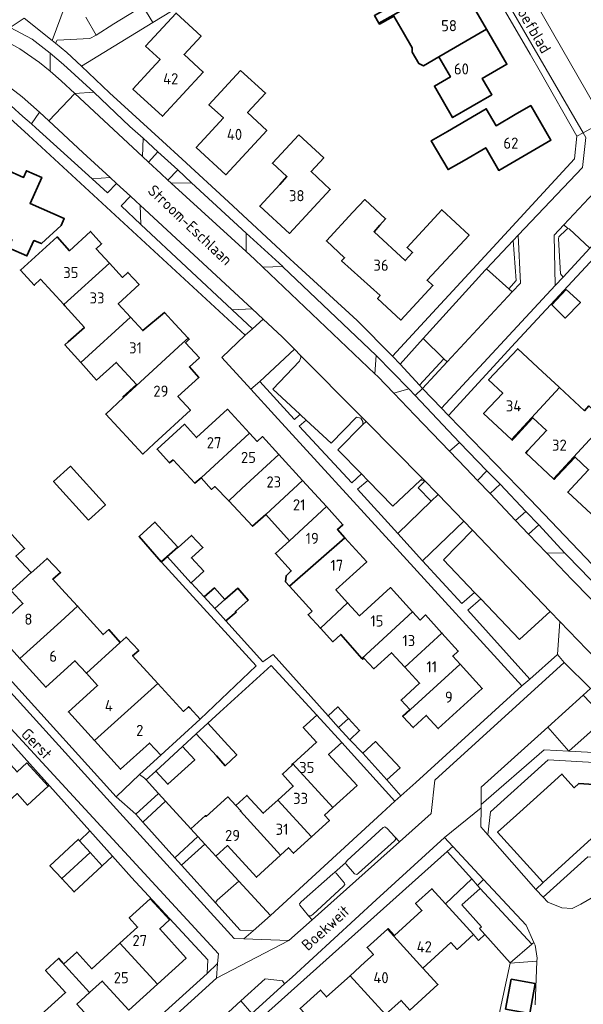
# Model space of a CAD drawing. Header units: metres. Extents: x 247072 to 248918, y 480001 to 481684.
# Tile 38 of 50: x 248297 to 248388, y 480905 to 481064. Entities that reach past the tile are written whole.
import ezdxf
from ezdxf.enums import TextEntityAlignment as Align

# ---------------------------------------------------------------- set-up
doc = ezdxf.new("R2010")
doc.units = ezdxf.units.M
for name, color, linetype, lineweight in [('B-XX-GR-GROENVOORZIENING-GV', 80, 'Continuous', 18), ('B-XX-IE-TERREINAFSCHEIDING_KUNSTMATIG_HEKWERK-G', 20, 'IE-TERREINAFSCHEIDING-KUNSTMATIG', 18), ('B-XX-OG-BEBOUWING-GV', 7, 'Continuous', 35), ('B-XX-OG-BEBOUWING-T18', 10, 'Continuous', 18), ('B-XX-OG-BEBOUWING_LOODS-GV', 7, 'Continuous', 35), ('B-XX-OG-TERREIN_ERF-GV', 7, 'Continuous', 18), ('B-XX-OG-TOPOGRAFIE-T18', 10, 'Continuous', 18), ('B-XX-VH-VERHARDING_GESLOTEN-GV', 252, 'Continuous', 18), ('B-XX-VH-VERHARDING_OPEN-GV', 252, 'Continuous', 18)]:
    doc.layers.add(name, color=color, linetype=linetype, lineweight=lineweight)
doc.styles.add('NLCS-ISO-M-T18', font='NLCS-ISO.ttf', dxfattribs={"height": 1.8})
doc.linetypes.add('IE-TERREINAFSCHEIDING-KUNSTMATIG', pattern='A,4,[82,NLCS.shx,S=0.75,R=90,X=0,Y=0],4,-2', length=10)

msp = doc.modelspace()

# ---------------------------------------------------------------- linework, layer by layer
at = {"layer": 'B-XX-GR-GROENVOORZIENING-GV'}
for points in [[(248318.131, 481063.529), (248326.901, 481068.908), (248325.353, 481071.464), (248316.512, 481066.136)], [(248316.512, 481066.136), (248311.79, 481063.29), (248308.938, 481061.471), (248307.91, 481060.937), (248302.623, 481060.644), (248302.377, 481060.179), (248304.21, 481058.667), (248306.59, 481056.45), (248318.131, 481063.529)], [(248301.49, 481055.615), (248303.28, 481054.067), (248305.509, 481052.044), (248308.578, 481052.222), (248303.681, 481056.741), (248301.494, 481058.57)], [(248296.989, 481051.511), (248294.389, 481053.489), (248293.333, 481051.078), (248295.189, 481050.056), (248297.1, 481048.333), (248298.474, 481047.113), (248299.778, 481049.005)], [(248385.23, 481030.18), (248384.96, 481029.96), (248383.76, 481028.84), (248383.69, 481028.5), (248384.01, 481022.83), (248384.43, 481022.33), (248388.743, 481026.997), (248385.44, 481030.13)], [(248375.645, 481020.455), (248376.83, 481021.76), (248376.39, 481028.255), (248372.04, 481023.66)], [(248361.83, 481012.38), (248358.079, 481008.227), (248361.2, 481004.84), (248365.138, 481009.112)], [(248335.393, 481005.463), (248340.371, 481000), (248341, 480999.31), (248341.757, 481000), (248341.9, 481000.13), (248337.5, 481004.2), (248341.84, 481008.73), (248342.03, 481009.3), (248342.01, 481009.65), (248340.997, 481010.677)], [(248342.9, 480999.2), (248341.76, 480998.24), (248350.26, 480989.03), (248351.85, 480990.49), (248348, 480994.41), (248352.08, 480998.49), (248352.08, 480998.99), (248351.73, 480999.51), (248351.04, 480999.68), (248346.93, 480995.46)], [(248366.094, 480994.175), (248368.74, 480991.43), (248370.6, 480989.45), (248372.098, 480990.962), (248367.7, 480995.59)], [(248352.88, 480989.44), (248351.2, 480988.01), (248357.743, 480980.857), (248363.129, 480986.068), (248360.999, 480988.248), (248362, 480989.2), (248361.86, 480989.46), (248361.34, 480989.44), (248356.93, 480985.29)], [(248372.63, 480987.31), (248376.76, 480982.95), (248378.4, 480984.4), (248374.24, 480988.81)], [(248369.806, 480981.366), (248368.39, 480982.85), (248361.692, 480976.408), (248368.09, 480969.53), (248370.14, 480971.3), (248365.1, 480976.6)], [(248378.85, 480980.75), (248381.74, 480977.7), (248384.742, 480977.68), (248380.53, 480982.24)], [(248383.9, 480966.6), (248382.36, 480968.21), (248377.38, 480963.68), (248371.13, 480970.26), (248369.03, 480968.43), (248379.04, 480957.3), (248383.53, 480961.26)], [(248391.633, 480955.917), (248388.88, 480955.79), (248387.688, 480954.712), (248391.29, 480950.9), (248385.385, 480945.626), (248404.56, 480944.6)], [(248315.34, 480935.43), (248316.481, 480934.161), (248320.16, 480937.56), (248319.05, 480938.79)], [(248349.26, 480927.58), (248349.36, 480927.34), (248350.69, 480925.79), (248351.11, 480925.7), (248351.34, 480925.91), (248357.16, 480931.13), (248357.38, 480931.43), (248357.24, 480931.78), (248356, 480933.14), (248355.64, 480933.39), (248355.35, 480933.28), (248349.53, 480927.96)], [(248325.38, 480931.832), (248321.685, 480928.375), (248322.76, 480927.18), (248326.53, 480930.573)], [(248343.305, 480919.016), (248343.66, 480918.98), (248343.99, 480919.23), (248348.96, 480923.79), (248349.18, 480924.09), (248349.11, 480924.31), (248347.74, 480925.9), (248347.49, 480925.99), (248347.21, 480925.81), (248342.08, 480921.28), (248341.83, 480920.93), (248341.86, 480920.73)], [(248337.15, 480919.06), (248332.008, 480924.621), (248328.5, 480921.54), (248328.31, 480921.2), (248328.31, 480921.03), (248332.23, 480916.68), (248334.33, 480916.58)], [(248370.949, 480916.944), (248371.259, 480917.221), (248368.059, 480920.78), (248371.047, 480923.44), (248370.625, 480923.895), (248369.667, 480924.974), (248365.443, 480920.941), (248369.946, 480915.965), (248370.767, 480914.992), (248371.81, 480915.982)], [(248379.703, 480914.693), (248379.395, 480914.429), (248375.89, 480911.42), (248375.874, 480911.345), (248380.22, 480911.672), (248380.24, 480912.13), (248379.9, 480914.24)], [(248334.144, 480903.217), (248339.425, 480908.013), (248339.053, 480908.48), (248336.282, 480908.806), (248332.314, 480905.269)]]:
    msp.add_lwpolyline(points, close=True, dxfattribs=at)
at = {"layer": 'B-XX-IE-TERREINAFSCHEIDING_KUNSTMATIG_HEKWERK-G'}
for points in [[(248318.131, 481063.529), (248326.901, 481068.908)], [(248306.59, 481056.45), (248318.131, 481063.529)]]:
    msp.add_lwpolyline(points, dxfattribs=at)
at = {"layer": 'B-XX-OG-BEBOUWING-GV'}
for points in [[(248354.674, 481063.383), (248356.987, 481064.687), (248363.333, 481068.358), (248361.814, 481070.983), (248365.778, 481073.299), (248362.53, 481078.91), (248354.815, 481074.447), (248352.795, 481073.232), (248354.679, 481070.066), (248354.079, 481069.719), (248355.772, 481066.79), (248354.893, 481066.294), (248355.387, 481065.45), (248353.928, 481064.627)], [(248364.348, 481057.952), (248372.075, 481062.421), (248368.828, 481068.03), (248364.855, 481065.729), (248363.333, 481068.358), (248356.987, 481064.687), (248354.674, 481063.383), (248354.749, 481063.257), (248357.062, 481064.557), (248358.569, 481061.951), (248360.026, 481059.424), (248360.04, 481058.72), (248361.099, 481056.885), (248361.897, 481056.512)], [(248317.949, 481056.064), (248314.891, 481052.752), (248319.662, 481048.345), (248326.254, 481055.502), (248323.175, 481058.357), (248325.914, 481061.311), (248321.885, 481065.031), (248316.946, 481059.681), (248319.297, 481057.523)], [(248364.348, 481057.952), (248366.223, 481054.719), (248363.628, 481053.222), (248366.571, 481048.129), (248372.94, 481051.813), (248371.369, 481054.477), (248375.346, 481056.771), (248372.075, 481062.421)], [(248332.293, 481055.762), (248327.192, 481050.215), (248329.529, 481048.066), (248327.042, 481045.377), (248325.134, 481043.314), (248329.904, 481038.885), (248336.535, 481046.056), (248333.421, 481048.943), (248336.343, 481052.093)], [(248368.427, 481041.214), (248371.924, 481043.247), (248374.046, 481039.594), (248382.475, 481044.483), (248379.216, 481050.082), (248376.691, 481048.607), (248373.625, 481046.816), (248372.017, 481049.568), (248365.728, 481045.893), (248363.135, 481044.397), (248365.834, 481039.718)], [(248341.742, 481045.344), (248337.456, 481040.749), (248339.798, 481038.584), (248338.631, 481037.321), (248335.393, 481033.82), (248340.182, 481029.396), (248346.801, 481036.525), (248343.693, 481039.404), (248345.751, 481041.624)], [(248294.33, 481039.742), (248290.234, 481030.623), (248295.324, 481028.362), (248294.755, 481027.08), (248297.759, 481025.747), (248298.882, 481028.247), (248300.096, 481027.752), (248303.271, 481030.651), (248303.782, 481031.803), (248298.28, 481034.246), (248300.148, 481038.455), (248297.689, 481039.545), (248297.219, 481038.465)], [(248354.826, 481030.737), (248355.744, 481031.763), (248352.371, 481034.878), (248350.467, 481032.818), (248346.184, 481028.183), (248349.122, 481025.468), (248348.64, 481024.947), (248354.853, 481019.336), (248354.449, 481018.888), (248358.229, 481015.378), (248363.388, 481020.947), (248362.458, 481021.807), (248369.227, 481029.126), (248364.828, 481033.215), (248359.21, 481027.136), (248360.115, 481026.299), (248358.921, 481025.006), (248353.873, 481029.671)], [(248303.705, 481017.872), (248311.085, 481024.597), (248308.953, 481026.927), (248309.835, 481027.735), (248308.031, 481029.707), (248304.668, 481026.597), (248302.628, 481028.817), (248296.719, 481023.458), (248298.939, 481021.008), (248298.923, 481021.039), (248299.958, 481021.983)], [(248307.051, 481014.201), (248304.43, 481011.857), (248303.899, 481011.382), (248306.481, 481008.496), (248314.504, 481015.84), (248312.517, 481018.01), (248315.901, 481021.107), (248314.097, 481023.079), (248313.214, 481022.271), (248311.085, 481024.597), (248303.705, 481017.872), (248303.864, 481017.698)], [(248384.93, 481020.34), (248382.63, 481017.83), (248384.8, 481015.7), (248387.24, 481018.21)], [(248322.931, 481011.632), (248323.841, 481012.468), (248321.685, 481014.789), (248319.985, 481016.619), (248316.49, 481013.67), (248314.504, 481015.84), (248306.481, 481008.496), (248309.006, 481005.671), (248312.212, 481008.538), (248315.476, 481004.951), (248313.266, 481002.941), (248313.361, 481002.838)], [(248313.361, 481002.838), (248310.504, 481000.165), (248316.517, 480993.692), (248318.354, 480995.392), (248324.203, 481000.809), (248322.165, 481003.011), (248325.554, 481006.11), (248324.019, 481007.788), (248325.64, 481009.27), (248323.383, 481011.7), (248324.012, 481012.284), (248323.841, 481012.468), (248322.931, 481011.632)], [(248381.125, 481006.997), (248377.106, 481010.739), (248372.396, 481005.69), (248374.688, 481003.574), (248371.576, 481000.241), (248376.098, 480996.032), (248383.843, 481004.468), (248383.74, 481004.563)], [(248378.736, 480994.273), (248378.388, 480993.899), (248382.884, 480989.712), (248390.662, 480998.121), (248390.8, 480997.992), (248391.529, 480998.804), (248388.601, 481001.477), (248387.893, 481000.7), (248383.843, 481004.468), (248376.098, 480996.032), (248376.206, 480995.931), (248376.547, 480996.299), (248379.572, 480999.56), (248381.761, 480997.522)], [(248321.393, 480992.773), (248324.93, 480988.968), (248325.915, 480989.854), (248333.762, 480997.059), (248330.206, 481000.96), (248325.181, 480996.38), (248323.228, 480998.524), (248318.795, 480994.482), (248320.835, 480992.263)], [(248397.5, 480991.759), (248397.398, 480991.854), (248395.568, 480989.886), (248392.953, 480992.32), (248394.783, 480994.287), (248390.8, 480997.992), (248390.662, 480998.121), (248382.884, 480989.712), (248383.006, 480989.598), (248383.488, 480990.116), (248386.373, 480993.215), (248388.562, 480991.163), (248385.684, 480988.072), (248385.202, 480987.555), (248389.712, 480983.357)], [(248338.489, 480993.645), (248335.852, 480996.542), (248334.967, 480995.736), (248333.762, 480997.059), (248325.915, 480989.854), (248327.6, 480987.98), (248328.129, 480988.451), (248330.381, 480986.122), (248332.525, 480988.132)], [(248330.381, 480986.122), (248334.248, 480982.021), (248336.368, 480983.912), (248342.334, 480989.421), (248338.489, 480993.645), (248332.525, 480988.132)], [(248336.368, 480983.912), (248340.211, 480979.691), (248346.178, 480985.198), (248342.334, 480989.421)], [(248349.14, 480980.171), (248347.95, 480981.474), (248348.835, 480982.279), (248346.178, 480985.198), (248340.211, 480979.691), (248337.933, 480977.617), (248340.502, 480974.796), (248339.656, 480974.026), (248339.587, 480973.009), (248340.215, 480972.319)], [(248298.445, 480974.522), (248295.988, 480977.175), (248297.388, 480978.445), (248293.779, 480982.424), (248289.182, 480978.228), (248291.018, 480976.216), (248286.34, 480971.946), (248290.493, 480967.345), (248297.147, 480973.368)], [(248319.481, 480976.255), (248322.129, 480978.666), (248318.44, 480982.69), (248315.89, 480980.34)], [(248319.53, 480976.2), (248320.46, 480977.09), (248324.28, 480972.86), (248324.29, 480972.88), (248326.34, 480974.74), (248324.36, 480976.9), (248326.2, 480978.58), (248324.34, 480980.54), (248322.19, 480978.6), (248322.129, 480978.666), (248319.481, 480976.255)], [(248343.865, 480968.31), (248343.211, 480967.716), (248345.205, 480965.527), (248349.588, 480969.651), (248347.703, 480971.736), (248352.709, 480976.265), (248349.14, 480980.171), (248340.215, 480972.319)], [(248303.245, 480966.639), (248305.959, 480969.123), (248303.327, 480971.926), (248301.93, 480973.46), (248303.188, 480974.516), (248301.017, 480976.833), (248299.848, 480975.745), (248298.472, 480974.493), (248298.445, 480974.522), (248297.147, 480973.368), (248290.493, 480967.345), (248290.599, 480967.227), (248295.318, 480971.489), (248297.099, 480969.53), (248292.386, 480965.242), (248296.601, 480960.611)], [(248328.139, 480968.701), (248329.756, 480970.173), (248328.08, 480972.04), (248326.43, 480970.6)], [(248329.756, 480970.173), (248328.139, 480968.701), (248329.94, 480966.7), (248331.59, 480968.13), (248331.476, 480968.257), (248333.551, 480970.07), (248331.829, 480971.99)], [(248351.906, 480960.648), (248360.106, 480968.182), (248356.549, 480972.106), (248351.499, 480967.539), (248349.588, 480969.651), (248345.205, 480965.527), (248347.19, 480963.347), (248348.497, 480964.534)], [(248296.601, 480960.611), (248300.817, 480955.98), (248305.526, 480960.266), (248307.365, 480958.245), (248312.851, 480963.223), (248310.976, 480965.317), (248310.076, 480964.499), (248308.515, 480966.217), (248305.959, 480969.123), (248303.245, 480966.639)], [(248360.106, 480968.182), (248351.906, 480960.648), (248352.03, 480960.506), (248352.24, 480960.69), (248353.84, 480958.98), (248356.708, 480961.569), (248358.838, 480959.244), (248364.846, 480964.742), (248362.178, 480967.686), (248361.308, 480966.856)], [(248367.821, 480959.688), (248366.607, 480961.027), (248367.487, 480961.827), (248364.846, 480964.742), (248358.838, 480959.244), (248361.227, 480956.636), (248358.238, 480953.898), (248359.66, 480952.392), (248358.494, 480951.291), (248358.531, 480951.252)], [(248308.682, 480947.344), (248318.912, 480956.604), (248314.845, 480961.045), (248315.847, 480961.95), (248313.797, 480964.101), (248312.851, 480963.223), (248307.365, 480958.245), (248309.171, 480956.26), (248304.457, 480951.989)], [(248358.531, 480951.252), (248360.224, 480949.458), (248362.315, 480951.433), (248364.247, 480949.299), (248371.366, 480955.778), (248367.821, 480959.688)], [(248319.384, 480945.01), (248325.763, 480950.809), (248324.084, 480952.659), (248323.904, 480952.829), (248323.07, 480952.063), (248318.912, 480956.604), (248308.682, 480947.344), (248312.895, 480942.711), (248317.595, 480946.95)], [(248348.67, 480947.04), (248344.64, 480951.469), (248342.441, 480949.449), (248344.58, 480947.1), (248340.735, 480943.593), (248347.211, 480936.518), (248351.139, 480940.101), (248346.54, 480945.09)], [(248348.144, 480949.46), (248349.755, 480950.934), (248348.04, 480952.81), (248346.45, 480951.34), (248346.44, 480951.33)], [(248330.232, 480946.604), (248326.995, 480950.15), (248325.14, 480948.46), (248328.38, 480944.89), (248329.783, 480943.285), (248331.684, 480945.043)], [(248349.755, 480950.934), (248348.144, 480949.46), (248349.94, 480947.49), (248351.54, 480948.98)], [(248293.28, 480936.136), (248296.185, 480938.779), (248297.869, 480936.932), (248301.213, 480939.974), (248297.766, 480943.753), (248296.162, 480942.295), (248291.879, 480947.01), (248287.241, 480942.792)], [(248355.93, 480941.01), (248358.08, 480942.93), (248354.13, 480947.18), (248352.08, 480945.31)], [(248322.9, 480946.39), (248318.58, 480942.43), (248320.56, 480940.28), (248324.89, 480944.23)], [(248343.772, 480931.774), (248346.67, 480934.412), (248345.89, 480935.312), (248347.211, 480936.518), (248340.735, 480943.593), (248340.611, 480943.48), (248340.682, 480943.412), (248339.051, 480941.921), (248340.807, 480939.982), (248338.331, 480937.734)], [(248328.303, 480928.629), (248330.198, 480930.365), (248334.862, 480925.253), (248338.754, 480928.819), (248332.28, 480935.908), (248332.343, 480935.966), (248331.547, 480936.838), (248330.251, 480938.248), (248326.753, 480935.089), (248326.632, 480935.222), (248324.266, 480933.054), (248325.38, 480931.832), (248326.53, 480930.573)], [(248332.28, 480935.908), (248338.754, 480928.819), (248340.061, 480930.017), (248340.871, 480929.133), (248343.772, 480931.774), (248338.331, 480937.734), (248335.965, 480935.586), (248333.326, 480938.479), (248331.547, 480936.838), (248332.343, 480935.966)], [(248307.993, 480929.232), (248306.266, 480931.133), (248306.056, 480931.363), (248301.467, 480927.093), (248303.385, 480925.029)], [(248309.946, 480927.083), (248307.993, 480929.232), (248303.385, 480925.029), (248305.393, 480922.867)], [(248369.946, 480915.965), (248365.443, 480920.941), (248363.234, 480923.383), (248360.6, 480920.976), (248361.607, 480919.87), (248357.17, 480915.831), (248356.163, 480916.937), (248356.052, 480916.836), (248361.773, 480910.548), (248366.309, 480914.679), (248367.318, 480913.571)], [(248318.857, 480907.959), (248323.493, 480912.166), (248319.224, 480916.882), (248320.824, 480918.345), (248319.054, 480920.294), (248317.693, 480921.776), (248314.297, 480918.66), (248315.644, 480917.191), (248312.802, 480914.603)], [(248349.993, 480909.316), (248355.71, 480903.022), (248358.246, 480905.31), (248359.661, 480903.757), (248364.196, 480907.888), (248361.773, 480910.548), (248356.052, 480916.836), (248352.763, 480913.859), (248353.77, 480912.75), (248352.408, 480911.512)], [(248302.884, 480912.096), (248307.89, 480906.593), (248309.948, 480908.459), (248314.225, 480903.757), (248318.857, 480907.959), (248312.802, 480914.603), (248308.246, 480910.456), (248305.814, 480913.127), (248303.736, 480911.234), (248302.921, 480912.129)], [(248299.437, 480902.476), (248305.473, 480895.825), (248310.116, 480900.028), (248305.846, 480904.741), (248307.89, 480906.593), (248302.884, 480912.096), (248300.775, 480910.176), (248304.003, 480906.623)], [(248355.71, 480903.022), (248349.993, 480909.316), (248346.215, 480905.882), (248345.207, 480906.99), (248341.909, 480903.993), (248349.306, 480895.976), (248349.472, 480896.135), (248350.297, 480895.245), (248357.102, 480901.555)], [(248376.031, 480908.76), (248375.129, 480903.907), (248379.041, 480903.181), (248379.942, 480908.034)]]:
    msp.add_lwpolyline(points, close=True, dxfattribs=at)
msp.add_lwpolyline([(248392.568, 480940.037), (248386.987, 480940.394), (248386.247, 480939.723), (248384.245, 480941.942), (248381.303, 480939.271), (248376.912, 480935.283), (248373.859, 480932.511), (248381.2, 480924.414), (248389.641, 480932.065)], dxfattribs=at)
at = {"layer": 'B-XX-OG-BEBOUWING_LOODS-GV'}
msp.add_lwpolyline([(248307.73, 480983.014), (248310.445, 480985.473), (248304.784, 480991.724), (248302.068, 480989.264)], close=True, dxfattribs=at)
at = {"layer": 'B-XX-OG-TERREIN_ERF-GV'}
for points in [[(248365.04, 481092.64), (248377.34, 481071.4), (248391.03, 481047.48), (248394.85, 481046.53), (248416.3, 481058.99), (248437.997, 481071.594), (248439.11, 481074.4), (248412.21, 481120.46), (248412.34, 481120.86), (248404.66, 481116.308), (248393.83, 481109.89), (248388.48, 481106.69), (248388.356, 481106.616), (248379.723, 481101.463), (248378.93, 481100.99), (248378.93, 481100.98), (248378.04, 481100.45)], [(248316.946, 481059.681), (248321.885, 481065.031), (248325.914, 481061.311), (248323.175, 481058.357), (248326.254, 481055.502), (248319.662, 481048.345), (248314.891, 481052.752), (248317.949, 481056.064), (248319.297, 481057.523)], [(248327.192, 481050.215), (248332.293, 481055.762), (248336.343, 481052.093), (248333.421, 481048.943), (248336.535, 481046.056), (248329.904, 481038.885), (248325.134, 481043.314), (248327.042, 481045.377), (248329.529, 481048.066)], [(248379.216, 481050.082), (248382.475, 481044.483), (248374.046, 481039.594), (248371.924, 481043.247), (248368.427, 481041.214), (248365.834, 481039.718), (248363.135, 481044.397), (248365.728, 481045.893), (248372.017, 481049.568), (248373.625, 481046.816), (248376.691, 481048.607)], [(248337.456, 481040.749), (248341.742, 481045.344), (248345.751, 481041.624), (248343.693, 481039.404), (248346.801, 481036.525), (248340.182, 481029.396), (248335.393, 481033.82), (248338.631, 481037.321), (248339.798, 481038.584)], [(248281.571, 481032.936), (248284.871, 481040.275), (248287.609, 481039.056), (248289.45, 481043.194), (248291.91, 481042.105), (248291.43, 481041.025), (248294.33, 481039.742), (248297.219, 481038.465), (248297.689, 481039.545), (248300.148, 481038.455), (248298.28, 481034.246), (248303.782, 481031.803), (248303.271, 481030.651), (248300.096, 481027.752), (248298.882, 481028.247), (248297.759, 481025.747), (248294.755, 481027.08), (248295.324, 481028.362), (248290.234, 481030.623), (248288.786, 481027.115), (248280.605, 481030.783)], [(248350.467, 481032.818), (248352.371, 481034.878), (248355.744, 481031.763), (248354.826, 481030.737), (248353.873, 481029.671), (248358.921, 481025.006), (248360.115, 481026.299), (248359.21, 481027.136), (248364.828, 481033.215), (248369.227, 481029.126), (248362.458, 481021.807), (248363.388, 481020.947), (248358.229, 481015.378), (248354.449, 481018.888), (248354.853, 481019.336), (248348.64, 481024.947), (248349.122, 481025.468), (248346.184, 481028.183)], [(248304.43, 481011.857), (248307.051, 481014.201), (248303.864, 481017.698), (248303.705, 481017.872), (248299.958, 481021.983), (248298.923, 481021.039), (248298.939, 481021.008), (248296.719, 481023.458), (248302.628, 481028.817), (248304.668, 481026.597), (248308.031, 481029.707), (248309.835, 481027.735), (248308.953, 481026.927), (248311.085, 481024.597), (248313.214, 481022.271), (248314.097, 481023.079), (248315.901, 481021.107), (248312.517, 481018.01), (248314.504, 481015.84), (248316.49, 481013.67), (248319.985, 481016.619), (248321.685, 481014.789), (248323.841, 481012.468), (248324.012, 481012.284), (248323.383, 481011.7), (248325.64, 481009.27), (248324.019, 481007.788), (248325.554, 481006.11), (248322.165, 481003.011), (248324.203, 481000.809), (248318.354, 480995.392), (248316.517, 480993.692), (248310.504, 481000.165), (248313.361, 481002.838), (248313.266, 481002.941), (248315.476, 481004.951), (248312.212, 481008.538), (248309.006, 481005.671), (248306.481, 481008.496), (248303.899, 481011.382)], [(248384.93, 481020.34), (248387.24, 481018.21), (248384.8, 481015.7), (248382.63, 481017.83)], [(248362.315, 480951.433), (248360.224, 480949.458), (248358.531, 480951.252), (248358.494, 480951.291), (248359.66, 480952.392), (248358.238, 480953.898), (248361.227, 480956.636), (248358.838, 480959.244), (248356.708, 480961.569), (248353.84, 480958.98), (248352.24, 480960.69), (248352.03, 480960.506), (248351.906, 480960.648), (248348.497, 480964.534), (248347.19, 480963.347), (248345.205, 480965.527), (248343.211, 480967.716), (248343.865, 480968.31), (248340.215, 480972.319), (248339.587, 480973.009), (248339.656, 480974.026), (248340.502, 480974.796), (248337.933, 480977.617), (248340.211, 480979.691), (248336.368, 480983.912), (248334.248, 480982.021), (248330.381, 480986.122), (248328.129, 480988.451), (248327.6, 480987.98), (248325.915, 480989.854), (248324.93, 480988.968), (248321.393, 480992.773), (248320.835, 480992.263), (248318.795, 480994.482), (248323.228, 480998.524), (248325.181, 480996.38), (248330.206, 481000.96), (248333.762, 480997.059), (248334.967, 480995.736), (248335.852, 480996.542), (248338.489, 480993.645), (248342.334, 480989.421), (248346.178, 480985.198), (248348.835, 480982.279), (248347.95, 480981.474), (248349.14, 480980.171), (248352.709, 480976.265), (248347.703, 480971.736), (248349.588, 480969.651), (248351.499, 480967.539), (248356.549, 480972.106), (248360.106, 480968.182), (248361.308, 480966.856), (248362.178, 480967.686), (248364.846, 480964.742), (248367.487, 480961.827), (248366.607, 480961.027), (248367.821, 480959.688), (248371.366, 480955.778), (248364.247, 480949.299)], [(248310.445, 480985.473), (248307.73, 480983.014), (248302.068, 480989.264), (248304.784, 480991.724)], [(248326.995, 480950.15), (248330.232, 480946.604), (248331.684, 480945.043), (248329.783, 480943.285), (248328.38, 480944.89), (248325.14, 480948.46), (248322.9, 480946.39), (248324.89, 480944.23), (248320.56, 480940.28), (248318.58, 480942.43), (248317.01, 480941), (248319.05, 480938.79), (248320.16, 480937.56), (248324.266, 480933.054), (248326.632, 480935.222), (248326.753, 480935.089), (248330.251, 480938.248), (248331.547, 480936.838), (248333.326, 480938.479), (248335.965, 480935.586), (248338.331, 480937.734), (248340.807, 480939.982), (248339.051, 480941.921), (248340.682, 480943.412), (248340.611, 480943.48), (248340.735, 480943.593), (248344.58, 480947.1), (248342.441, 480949.449), (248344.64, 480951.469), (248337.23, 480959.5), (248328.96, 480951.94)], [(248348.67, 480947.04), (248346.54, 480945.09), (248351.139, 480940.101), (248347.211, 480936.518), (248345.89, 480935.312), (248346.67, 480934.412), (248343.772, 480931.774), (248340.871, 480929.133), (248340.061, 480930.017), (248338.754, 480928.819), (248334.862, 480925.253), (248330.198, 480930.365), (248328.303, 480928.629), (248332.008, 480924.621), (248337.15, 480919.06), (248355.11, 480935.6), (248357.25, 480937.54)]]:
    msp.add_lwpolyline(points, close=True, dxfattribs=at)
for points in [[(248326.901, 481068.908), (248318.131, 481063.529), (248306.59, 481056.45), (248311.122, 481052.122), (248319.68, 481044.34), (248322.86, 481041.43), (248330.34, 481034.49), (248340.34, 481025.21), (248340.93, 481024.68), (248351.13, 481015.31), (248356.86, 481009.55), (248373.73, 481027.84), (248386.28, 481041.44), (248386.66, 481045.11), (248380.78, 481055.46), (248379.1, 481058.41), (248360.91, 481089.7)], [(248368.828, 481068.03), (248372.075, 481062.421), (248375.346, 481056.771), (248371.369, 481054.477), (248372.94, 481051.813), (248366.571, 481048.129), (248363.628, 481053.222), (248366.223, 481054.719), (248364.348, 481057.952), (248361.897, 481056.512), (248361.099, 481056.885), (248360.04, 481058.72), (248360.026, 481059.424), (248358.569, 481061.951), (248357.062, 481064.557), (248354.749, 481063.257), (248354.674, 481063.383), (248353.928, 481064.627)], [(248293.779, 480982.424), (248297.388, 480978.445), (248295.988, 480977.175), (248298.445, 480974.522), (248298.472, 480974.493), (248299.848, 480975.745), (248301.017, 480976.833), (248303.188, 480974.516), (248301.93, 480973.46), (248303.327, 480971.926), (248305.959, 480969.123), (248308.515, 480966.217), (248310.076, 480964.499), (248310.976, 480965.317), (248312.851, 480963.223), (248313.797, 480964.101), (248315.847, 480961.95), (248314.845, 480961.045), (248318.912, 480956.604), (248323.07, 480952.063), (248323.904, 480952.829), (248324.084, 480952.659), (248325.763, 480950.809), (248334.84, 480959.43), (248319.53, 480976.2), (248319.481, 480976.255), (248315.89, 480980.34), (248318.44, 480982.69), (248322.129, 480978.666), (248322.19, 480978.6), (248324.34, 480980.54), (248326.2, 480978.58), (248324.36, 480976.9), (248326.34, 480974.74), (248324.29, 480972.88), (248326.43, 480970.6), (248328.08, 480972.04), (248329.756, 480970.173), (248331.829, 480971.99), (248333.551, 480970.07), (248331.476, 480968.257), (248331.59, 480968.13), (248329.94, 480966.7), (248335.9, 480960.09), (248337.59, 480961.3), (248346.45, 480951.34), (248348.04, 480952.81), (248349.755, 480950.934), (248351.54, 480948.98), (248349.94, 480947.49), (248352.08, 480945.31), (248354.13, 480947.18), (248358.08, 480942.93), (248355.93, 480941.01), (248358.22, 480938.42), (248360.61, 480940.59), (248377.785, 480956.185), (248356.9, 480979.08), (248337.806, 481000), (248333.979, 481004.192), (248329.29, 481009.33), (248333.04, 481012.93), (248298.022, 481045.278), (248298.009, 481045.289), (248294.411, 481048.567)], [(248391.619, 481027.784), (248376.73, 481011.73), (248365.986, 481000), (248365.932, 480999.941), (248379.13, 480986.33), (248397, 480967.6)], [(248389.712, 480983.357), (248385.202, 480987.555), (248385.684, 480988.072), (248388.562, 480991.163), (248386.373, 480993.215), (248383.488, 480990.116), (248383.006, 480989.598), (248382.884, 480989.712), (248378.388, 480993.899), (248378.736, 480994.273), (248381.761, 480997.522), (248379.572, 480999.56), (248376.547, 480996.299), (248376.206, 480995.931), (248376.098, 480996.032), (248371.576, 481000.241), (248374.688, 481003.574), (248372.396, 481005.69), (248377.106, 481010.739), (248381.125, 481006.997), (248383.74, 481004.563), (248383.843, 481004.468), (248387.893, 481000.7)], [(248295.41, 480956.8), (248312.18, 480938.26), (248315.969, 480941.868), (248319.384, 480945.01), (248317.595, 480946.95), (248312.895, 480942.711), (248308.682, 480947.344), (248304.457, 480951.989), (248309.171, 480956.26), (248307.365, 480958.245), (248305.526, 480960.266), (248300.817, 480955.98), (248296.601, 480960.611), (248292.386, 480965.242), (248297.099, 480969.53), (248295.318, 480971.489)], [(248303.69, 480888.64), (248326.91, 480909.68), (248327, 480911.88), (248314.68, 480925.21), (248311.589, 480928.652), (248309.946, 480927.083), (248305.393, 480922.867), (248303.385, 480925.029), (248301.467, 480927.093), (248306.056, 480931.363), (248306.266, 480931.133), (248307.919, 480932.739), (248291.684, 480950.816)], [(248296.162, 480942.295), (248297.766, 480943.753), (248301.213, 480939.974), (248297.869, 480936.932), (248296.185, 480938.779)], [(248407.09, 480942.78), (248382, 480944.26), (248372.7, 480935.84), (248372.26, 480932.13), (248372.28, 480932.11), (248380.03, 480923.26), (248380.035, 480923.255), (248381.2, 480924.414), (248373.859, 480932.511), (248376.912, 480935.283), (248381.303, 480939.271), (248384.245, 480941.942), (248386.247, 480939.723), (248386.987, 480940.394), (248392.568, 480940.037)], [(248341.909, 480903.993), (248345.207, 480906.99), (248346.215, 480905.882), (248349.993, 480909.316), (248352.408, 480911.512), (248353.77, 480912.75), (248352.763, 480913.859), (248356.052, 480916.836), (248356.163, 480916.937), (248357.17, 480915.831), (248361.607, 480919.87), (248360.6, 480920.976), (248363.234, 480923.383), (248365.443, 480920.941), (248369.667, 480924.974), (248365.705, 480929.434), (248328.617, 480896.217)], [(248299.437, 480902.476), (248304.003, 480906.623), (248300.775, 480910.176), (248302.884, 480912.096), (248302.921, 480912.129), (248303.736, 480911.234), (248305.814, 480913.127), (248308.246, 480910.456), (248312.802, 480914.603), (248315.644, 480917.191), (248314.297, 480918.66), (248317.693, 480921.776), (248319.054, 480920.294), (248320.824, 480918.345), (248319.224, 480916.882), (248323.493, 480912.166), (248318.857, 480907.959), (248314.225, 480903.757), (248309.948, 480908.459), (248307.89, 480906.593), (248305.846, 480904.741), (248310.116, 480900.028)], [(248374.12, 480903.07), (248375.874, 480911.345), (248375.89, 480911.42), (248371.81, 480915.982), (248370.767, 480914.992), (248369.946, 480915.965), (248367.318, 480913.571), (248366.309, 480914.679), (248361.773, 480910.548), (248364.196, 480907.888), (248359.661, 480903.757), (248358.246, 480905.31), (248355.71, 480903.022)]]:
    msp.add_lwpolyline(points, dxfattribs=at)
at = {"layer": 'B-XX-VH-VERHARDING_GESLOTEN-GV'}
for points in [[(248307.282, 481064.362), (248308.938, 481061.471), (248311.79, 481063.29), (248316.512, 481066.136)], [(248397.79, 480961.21), (248385.83, 480973.39), (248381.74, 480977.7), (248378.85, 480980.75), (248376.76, 480982.95), (248372.63, 480987.31), (248370.6, 480989.45), (248368.74, 480991.43), (248366.094, 480994.175), (248360.481, 481000), (248357.05, 481003.56), (248354.48, 481006.24), (248354, 481006.69), (248335.9, 481023.91), (248334.53, 481025.23), (248333.18, 481026.464), (248321.1, 481037.51), (248320.535, 481038.025), (248319.4, 481039.06), (248317.416, 481040.914), (248316.439, 481041.827), (248305.509, 481052.044), (248301.308, 481047.629), (248306.8, 481042.51), (248311.24, 481038.43), (248312.261, 481037.481), (248313.36, 481036.46), (248314.5, 481035.41), (248315.39, 481034.59), (248316.093, 481033.939), (248334.18, 481017.18), (248335.95, 481015.53), (248339.04, 481012.66), (248340.997, 481010.677), (248342.01, 481009.65), (248351.557, 481000), (248352.578, 480998.968), (248361.684, 480989.764), (248364.26, 480987.16), (248368.39, 480982.85), (248369.806, 480981.366), (248382.36, 480968.21), (248383.9, 480966.6), (248394.1, 480956.03)]]:
    msp.add_lwpolyline(points, dxfattribs=at)
at = {"layer": 'B-XX-VH-VERHARDING_OPEN-GV'}
for points in [[(248303.109, 481117.651), (248305.169, 481109.906), (248307.458, 481101.271), (248308.101, 481097.791), (248308.474, 481094.168), (248308.654, 481090.771), (248308.629, 481087.132), (248308.346, 481083.507), (248307.837, 481079.706), (248307.09, 481076.179), (248306.261, 481073.195), (248305.203, 481069.885), (248303.963, 481066.262), (248301.848, 481060.598), (248302.377, 481060.179), (248302.623, 481060.644), (248307.91, 481060.937), (248308.938, 481061.471), (248307.282, 481064.362)], [(248297.311, 481064.2), (248301.848, 481060.598), (248303.963, 481066.262)], [(248289.165, 481064.82), (248292.351, 481063.867), (248295.073, 481062.693), (248297.311, 481064.2)], [(248294.411, 481048.567), (248298.009, 481045.289), (248298.022, 481045.278), (248333.04, 481012.93), (248334.232, 481013.962), (248330.96, 481017.01), (248316.173, 481030.851), (248312.99, 481033.83), (248314.5, 481035.41), (248313.36, 481036.46), (248312.261, 481037.481), (248310.78, 481035.94), (248308.31, 481038.25), (248299.189, 481046.478), (248298.474, 481047.113), (248297.1, 481048.333), (248295.189, 481050.056)], [(248391.03, 481047.48), (248387.663, 481045.654), (248388.1, 481044.9), (248387.56, 481040.04), (248377.18, 481029.09), (248377.54, 481021.36), (248376.217, 481019.936), (248365.683, 481008.597), (248361.7, 481004.31), (248364.76, 481001.15), (248383.18, 481020.98), (248383, 481029.13), (248384.549, 481030.785), (248393.452, 481040.294)], [(248397, 480967.6), (248379.13, 480986.33), (248365.932, 480999.941), (248365.875, 481000), (248364.76, 481001.15), (248361.7, 481004.31), (248360.509, 481003.184), (248367.7, 480995.59), (248372.098, 480990.962), (248374.24, 480988.81), (248378.4, 480984.4), (248380.53, 480982.24), (248384.742, 480977.68), (248385.13, 480977.26), (248398.04, 480964)], [(248327.611, 480900.911), (248332.314, 480905.269), (248336.282, 480908.806), (248339.053, 480908.48), (248339.425, 480908.013), (248340.622, 480909.1), (248354.24, 480921.59), (248365.28, 480931.66), (248371.174, 480936.467), (248371.18, 480937.01), (248371.21, 480939.8), (248381.957, 480949.525), (248387.688, 480954.712), (248388.88, 480955.79), (248384.59, 480959.99), (248363.71, 480940.94), (248363.11, 480935.56), (248357.984, 480930.98), (248343.864, 480918.363), (248340.1, 480915), (248328.389, 480908.911), (248303.822, 480886.622)], [(248389.34, 480922.09), (248387.33, 480920.91), (248385.88, 480920.2), (248384.21, 480920.3), (248381.98, 480921.2), (248381.22, 480922.003), (248380.035, 480923.255), (248380.03, 480923.26), (248372.28, 480932.11), (248372.26, 480932.13), (248371.14, 480933.39), (248371.174, 480936.467), (248365.28, 480931.66), (248366.628, 480930.213), (248371.581, 480924.896), (248378.49, 480917.48), (248379.703, 480914.693), (248379.9, 480914.24), (248380.24, 480912.13), (248380.22, 480911.672), (248379.91, 480904.59)], [(248423.127, 480887.775), (248426.991, 480907.649), (248425.885, 480908.776), (248423.806, 480906.713), (248406.155, 480924.827), (248408.209, 480926.884), (248405.921, 480929.205), (248391.943, 480930.108), (248392.022, 480931.92), (248389.641, 480932.065), (248381.2, 480924.414), (248380.035, 480923.255), (248381.22, 480922.003), (248388.423, 480928.532), (248405.121, 480927.453), (248405.673, 480926.892), (248403.627, 480924.842), (248406.93, 480921.06), (248408.983, 480918.95), (248412.33, 480915.51), (248419.32, 480908.19), (248419.6, 480908.12), (248423.17, 480904.34)], [(248379.91, 480904.59), (248380.22, 480911.672), (248375.874, 480911.345), (248374.12, 480903.07)]]:
    msp.add_lwpolyline(points, dxfattribs=at)
for points in [[(248391.03, 481047.48), (248377.34, 481071.4), (248365.04, 481092.64), (248363.86, 481094.65), (248360.45, 481092.6), (248387.663, 481045.654)], [(248360.45, 481092.6), (248359.54, 481092.05), (248360.91, 481089.7), (248379.1, 481058.41), (248380.78, 481055.46), (248386.66, 481045.11), (248387.663, 481045.654)], [(248285.731, 481063.291), (248284.539, 481057.459), (248285.583, 481057.212), (248287.462, 481056.766), (248290.267, 481055.7), (248291.589, 481055.089), (248294.389, 481053.489), (248296.989, 481051.511), (248299.778, 481049.005), (248301.308, 481047.629), (248305.509, 481052.044), (248303.28, 481054.067), (248301.49, 481055.615), (248299.812, 481057.066), (248296.639, 481059.277), (248293.035, 481061.189), (248293.011, 481061.196)], [(248295.073, 481062.693), (248298.599, 481060.82), (248301.494, 481058.57), (248303.681, 481056.741), (248308.578, 481052.222), (248314.41, 481046.71), (248316.53, 481044.78), (248318.91, 481042.58), (248322.13, 481039.69), (248324.38, 481037.6), (248333.18, 481029.45), (248333.2, 481029.432), (248339.13, 481024.03), (248339.14, 481024.01), (248354.24, 481009.66), (248359.494, 481004.256), (248360.509, 481003.184), (248361.7, 481004.31), (248361.2, 481004.84), (248358.079, 481008.227), (248356.86, 481009.55), (248351.13, 481015.31), (248340.93, 481024.68), (248340.34, 481025.21), (248330.34, 481034.49), (248322.86, 481041.43), (248319.68, 481044.34), (248311.122, 481052.122), (248306.59, 481056.45), (248304.21, 481058.667), (248302.377, 481060.179), (248301.848, 481060.598), (248297.311, 481064.2)], [(248293.011, 481061.196), (248293.035, 481061.189), (248296.639, 481059.277), (248299.812, 481057.066), (248301.49, 481055.615), (248301.494, 481058.57), (248298.599, 481060.82), (248295.073, 481062.693)], [(248316.53, 481044.78), (248314.41, 481046.71), (248308.578, 481052.222), (248305.509, 481052.044), (248316.439, 481041.827)], [(248308.31, 481038.25), (248311.24, 481038.43), (248306.8, 481042.51), (248301.308, 481047.629), (248299.778, 481049.005), (248298.474, 481047.113), (248299.189, 481046.478)], [(248358.079, 481008.227), (248361.83, 481012.38), (248371.83, 481023.44), (248372.04, 481023.66), (248376.39, 481028.255), (248377.18, 481029.09), (248387.56, 481040.04), (248388.1, 481044.9), (248387.663, 481045.654), (248386.66, 481045.11), (248386.28, 481041.44), (248373.73, 481027.84), (248356.86, 481009.55)], [(248316.439, 481041.827), (248317.416, 481040.914), (248318.91, 481042.58), (248316.53, 481044.78)], [(248317.416, 481040.914), (248319.4, 481039.06), (248320.535, 481038.025), (248322.13, 481039.69), (248318.91, 481042.58)], [(248320.535, 481038.025), (248321.1, 481037.51), (248324.38, 481037.6), (248322.13, 481039.69)], [(248364.76, 481001.15), (248365.875, 481000), (248365.932, 480999.941), (248365.986, 481000), (248376.73, 481011.73), (248391.619, 481027.784), (248391.553, 481027.846), (248396.413, 481033.075), (248396.481, 481033.01), (248402, 481038.66), (248400.733, 481039.988), (248397.507, 481036.493), (248388.743, 481026.997), (248384.43, 481022.33), (248383.18, 481020.98)], [(248397.507, 481036.493), (248394.111, 481039.639), (248393.452, 481040.294), (248384.549, 481030.785), (248385.23, 481030.18), (248385.44, 481030.13), (248388.743, 481026.997)], [(248312.261, 481037.481), (248311.24, 481038.43), (248308.31, 481038.25), (248310.78, 481035.94)], [(248321.1, 481037.51), (248333.18, 481026.464), (248333.2, 481029.432), (248333.18, 481029.45), (248324.38, 481037.6)], [(248315.39, 481034.59), (248314.5, 481035.41), (248312.99, 481033.83), (248316.173, 481030.851), (248316.093, 481033.939)], [(248334.18, 481017.18), (248316.093, 481033.939), (248316.173, 481030.851), (248330.96, 481017.01)], [(248384.549, 481030.785), (248383, 481029.13), (248383.18, 481020.98), (248384.43, 481022.33), (248384.01, 481022.83), (248383.69, 481028.5), (248383.76, 481028.84), (248384.96, 481029.96), (248385.23, 481030.18)], [(248333.18, 481026.464), (248334.53, 481025.23), (248335.9, 481023.91), (248339.13, 481024.03), (248333.2, 481029.432)], [(248377.18, 481029.09), (248376.39, 481028.255), (248376.83, 481021.76), (248375.645, 481020.455), (248376.217, 481019.936), (248377.54, 481021.36)], [(248335.9, 481023.91), (248354, 481006.69), (248354.24, 481009.66), (248339.14, 481024.01), (248339.13, 481024.03)], [(248372.04, 481023.66), (248371.83, 481023.44), (248361.83, 481012.38), (248365.138, 481009.112), (248365.683, 481008.597), (248376.217, 481019.936), (248375.645, 481020.455)], [(248335.95, 481015.53), (248334.18, 481017.18), (248330.96, 481017.01), (248334.232, 481013.962)], [(248340.997, 481010.677), (248339.04, 481012.66), (248335.95, 481015.53), (248334.232, 481013.962), (248333.04, 481012.93), (248329.29, 481009.33), (248333.979, 481004.192), (248335.393, 481005.463)], [(248352.578, 480998.968), (248351.557, 481000), (248342.01, 481009.65), (248342.03, 481009.3), (248341.84, 481008.73), (248337.5, 481004.2), (248341.9, 481000.13), (248342.04, 481000), (248342.9, 480999.2), (248346.93, 480995.46), (248351.04, 480999.68), (248351.73, 480999.51), (248352.08, 480998.99), (248352.08, 480998.49)], [(248354, 481006.69), (248354.48, 481006.24), (248357.05, 481003.56), (248359.494, 481004.256), (248354.24, 481009.66)], [(248361.7, 481004.31), (248365.683, 481008.597), (248365.138, 481009.112), (248361.2, 481004.84)], [(248340.371, 481000), (248335.393, 481005.463), (248333.979, 481004.192), (248337.806, 481000), (248356.9, 480979.08), (248377.785, 480956.185), (248379.04, 480957.3), (248369.03, 480968.43), (248371.13, 480970.26), (248370.14, 480971.3), (248368.09, 480969.53), (248361.692, 480976.408), (248357.743, 480980.857), (248351.2, 480988.01), (248352.88, 480989.44), (248351.85, 480990.49), (248350.26, 480989.03), (248341.76, 480998.24), (248342.9, 480999.2), (248342.04, 481000), (248341.9, 481000.13), (248341.757, 481000), (248341, 480999.31)], [(248366.094, 480994.175), (248367.7, 480995.59), (248360.509, 481003.184), (248359.494, 481004.256), (248357.05, 481003.56), (248360.481, 481000)], [(248351.85, 480990.49), (248352.88, 480989.44), (248356.93, 480985.29), (248361.34, 480989.44), (248361.684, 480989.764), (248352.578, 480998.968), (248352.08, 480998.49), (248348, 480994.41)], [(248315.34, 480935.43), (248312.18, 480938.26), (248295.41, 480956.8), (248290.09, 480962.46), (248272.267, 480982.033), (248265.956, 480988.967), (248263.878, 480991.256), (248263.389, 480989.822), (248288.83, 480962.03), (248312.26, 480936.26), (248331.26, 480915.36), (248332.832, 480915.296), (248334.33, 480916.58), (248332.23, 480916.68), (248328.31, 480921.03), (248322.76, 480927.18), (248321.685, 480928.375), (248316.481, 480934.161)], [(248328.389, 480908.911), (248340.1, 480915), (248332.832, 480915.296), (248331.26, 480915.36), (248312.26, 480936.26), (248288.83, 480962.03), (248263.389, 480989.822), (248261.922, 480989.122), (248262.656, 480982.4), (248263.978, 480983.478), (248292.56, 480952.04), (248328.711, 480912.838), (248328.585, 480911.293)], [(248363.129, 480986.068), (248364.26, 480987.16), (248361.684, 480989.764), (248361.34, 480989.44), (248361.86, 480989.46), (248362, 480989.2), (248360.999, 480988.248)], [(248372.098, 480990.962), (248370.6, 480989.45), (248372.63, 480987.31), (248374.24, 480988.81)], [(248368.39, 480982.85), (248364.26, 480987.16), (248363.129, 480986.068), (248357.743, 480980.857), (248361.692, 480976.408)], [(248281.778, 480961.511), (248286.833, 480955.978), (248287.474, 480955.282), (248291.684, 480950.816), (248307.919, 480932.739), (248311.589, 480928.652), (248314.68, 480925.21), (248327, 480911.88), (248326.91, 480909.68), (248328.585, 480911.293), (248328.711, 480912.838), (248292.56, 480952.04), (248263.978, 480983.478), (248262.656, 480982.4), (248280.378, 480963.041)], [(248376.76, 480982.95), (248378.85, 480980.75), (248380.53, 480982.24), (248378.4, 480984.4)], [(248371.13, 480970.26), (248377.38, 480963.68), (248382.36, 480968.21), (248369.806, 480981.366), (248365.1, 480976.6), (248370.14, 480971.3)], [(248324.29, 480972.88), (248324.28, 480972.86), (248320.46, 480977.09), (248319.53, 480976.2), (248334.84, 480959.43), (248325.763, 480950.809), (248319.384, 480945.01), (248315.969, 480941.868), (248316.76, 480941.28), (248317.01, 480941), (248318.58, 480942.43), (248322.9, 480946.39), (248325.14, 480948.46), (248326.995, 480950.15), (248328.96, 480951.94), (248337.23, 480959.5), (248344.64, 480951.469), (248348.67, 480947.04), (248357.25, 480937.54), (248358.22, 480938.42), (248355.93, 480941.01), (248352.08, 480945.31), (248349.94, 480947.49), (248348.144, 480949.46), (248346.44, 480951.33), (248346.45, 480951.34), (248337.59, 480961.3), (248335.9, 480960.09), (248329.94, 480966.7), (248328.139, 480968.701), (248326.43, 480970.6)], [(248381.74, 480977.7), (248385.83, 480973.39), (248397.79, 480961.21), (248398.04, 480964), (248385.13, 480977.26), (248384.742, 480977.68)], [(248383.53, 480961.26), (248383.55, 480961.29), (248384.59, 480959.99), (248388.88, 480955.79), (248391.633, 480955.917), (248394.1, 480956.03), (248383.9, 480966.6)], [(248383.53, 480961.26), (248379.04, 480957.3), (248377.785, 480956.185), (248360.61, 480940.59), (248358.22, 480938.42), (248357.25, 480937.54), (248355.11, 480935.6), (248337.15, 480919.06), (248334.33, 480916.58), (248332.832, 480915.296), (248340.1, 480915), (248343.864, 480918.363), (248343.305, 480919.016), (248341.86, 480920.73), (248341.83, 480920.93), (248342.08, 480921.28), (248347.21, 480925.81), (248347.49, 480925.99), (248349.26, 480927.58), (248349.53, 480927.96), (248355.35, 480933.28), (248355.64, 480933.39), (248356, 480933.14), (248357.24, 480931.78), (248357.984, 480930.98), (248363.11, 480935.56), (248363.71, 480940.94), (248384.59, 480959.99), (248383.55, 480961.29)], [(248381.957, 480949.525), (248385.385, 480945.626), (248391.29, 480950.9), (248387.688, 480954.712)], [(248371.18, 480937.01), (248381.38, 480945.84), (248385.385, 480945.626), (248381.957, 480949.525), (248371.21, 480939.8)], [(248385.385, 480945.626), (248381.38, 480945.84), (248371.18, 480937.01), (248371.174, 480936.467), (248371.14, 480933.39), (248372.26, 480932.13), (248372.7, 480935.84), (248382, 480944.26), (248407.09, 480942.78), (248404.56, 480944.6)], [(248315.34, 480935.43), (248319.05, 480938.79), (248317.01, 480941), (248316.76, 480941.28), (248315.969, 480941.868), (248312.18, 480938.26)], [(248321.685, 480928.375), (248325.38, 480931.832), (248324.266, 480933.054), (248320.16, 480937.56), (248316.481, 480934.161)], [(248306.266, 480931.133), (248307.993, 480929.232), (248309.946, 480927.083), (248311.589, 480928.652), (248307.919, 480932.739)], [(248306.989, 480878.933), (248307.756, 480876.667), (248309.546, 480878.345), (248310.395, 480879.141), (248328.617, 480896.217), (248365.705, 480929.434), (248366.628, 480930.213), (248365.28, 480931.66), (248354.24, 480921.59), (248340.622, 480909.1), (248339.425, 480908.013), (248334.144, 480903.217), (248329.367, 480898.878), (248319.978, 480890.367), (248315.011, 480885.867), (248307.378, 480878.933)], [(248357.24, 480931.78), (248357.38, 480931.43), (248357.16, 480931.13), (248351.34, 480925.91), (248351.11, 480925.7), (248350.69, 480925.79), (248349.36, 480927.34), (248349.26, 480927.58), (248347.49, 480925.99), (248347.74, 480925.9), (248349.11, 480924.31), (248349.18, 480924.09), (248348.96, 480923.79), (248343.99, 480919.23), (248343.66, 480918.98), (248343.305, 480919.016), (248343.864, 480918.363), (248357.984, 480930.98)], [(248332.008, 480924.621), (248328.303, 480928.629), (248326.53, 480930.573), (248322.76, 480927.18), (248328.31, 480921.03), (248328.31, 480921.2), (248328.5, 480921.54)], [(248371.581, 480924.896), (248366.628, 480930.213), (248365.705, 480929.434), (248369.667, 480924.974), (248370.625, 480923.895)], [(248328.389, 480908.911), (248328.585, 480911.293), (248326.91, 480909.68), (248303.69, 480888.64), (248298.72, 480890.06), (248294.958, 480894.849), (248293.188, 480896.799), (248285.728, 480905.02), (248281.888, 480909.252), (248273.682, 480918.295), (248271.912, 480920.245), (248266.067, 480926.133), (248266, 480927.678), (248264.156, 480926.011), (248297.822, 480888.822), (248303.822, 480886.622)], [(248381.22, 480922.003), (248381.98, 480921.2), (248384.21, 480920.3), (248385.88, 480920.2), (248387.33, 480920.91), (248389.34, 480922.09), (248391.71, 480922.89), (248394.99, 480923.11), (248397.78, 480922.59), (248400.94, 480921.21), (248404.95, 480919.39), (248404.9, 480919.49), (248404.83, 480919.93), (248405.11, 480920.43), (248405.94, 480921.22), (248406.34, 480921.24), (248406.93, 480921.06), (248403.627, 480924.842), (248405.673, 480926.892), (248405.121, 480927.453), (248388.423, 480928.532)], [(248379.395, 480914.429), (248379.703, 480914.693), (248378.49, 480917.48), (248371.581, 480924.896), (248370.625, 480923.895), (248371.047, 480923.44)], [(248371.047, 480923.44), (248368.059, 480920.78), (248371.259, 480917.221), (248370.949, 480916.944), (248371.81, 480915.982), (248375.89, 480911.42), (248379.395, 480914.429)], [(248376.031, 480908.76), (248379.942, 480908.034), (248379.041, 480903.181), (248375.129, 480903.907)], [(248334.144, 480903.217), (248332.314, 480905.269), (248327.611, 480900.911), (248329.367, 480898.878)]]:
    msp.add_lwpolyline(points, close=True, dxfattribs=at)

# ---------------------------------------------------------------- texts
at = {"layer": 'B-XX-OG-BEBOUWING-T18', "style": 'NLCS-ISO-M-T18'}
for s, p in [('58', (248366, 481063)), ('60', (248368, 481056)), ('42', (248321.001, 481054.41)), ('40', (248331.32, 481045.415)), ('62', (248376, 481044)), ('38', (248341.374, 481035.493)), ('36', (248355, 481024.248)), ('35', (248304.861, 481023.057)), ('33', (248309.095, 481018.956)), ('31', (248315.313, 481010.886)), ('29', (248319.414, 481003.875)), ('34', (248376.431, 481001.494)), ('27', (248328.013, 480995.541)), ('32', (248383.84, 480995.144)), ('25', (248333.569, 480993.159)), ('23', (248337.67, 480989.191)), ('21', (248341.771, 480985.486)), ('19', (248343.888, 480980.063)), ('17', (248347.856, 480975.697)), ('8', (248298, 480967)), ('15', (248354.339, 480966.701)), ('13', (248359.498, 480963.526)), ('6', (248302, 480961)), ('11', (248363.202, 480959.293)), ('9', (248365.968, 480954.383)), ('4', (248311, 480953)), ('2', (248316, 480949)), ('35', (248343, 480943)), ('33', (248342, 480938)), ('31', (248339, 480933)), ('29', (248331, 480932)), ('27', (248316, 480915)), ('42', (248362, 480914)), ('25', (248313, 480909)), ('40', (248355, 480909))]:
    msp.add_text(s, height=1.8, dxfattribs=at).set_placement(p, align=Align.MIDDLE_CENTER)
at = {"layer": 'B-XX-OG-TOPOGRAFIE-T18', "style": 'NLCS-ISO-M-T18'}
for s, rotation, p in [('Hoefblad', 300.7, (248379.406, 481062.863)), ('Stroom-Eschlaan', 316.7, (248324.138, 481030.76)), ('Gerst', 314, (248299.341, 480946.83)), ('Boekweit', 42.3, (248346.039, 480917.074))]:
    msp.add_text(s, height=1.8, rotation=rotation, dxfattribs=at).set_placement(p, align=Align.MIDDLE_CENTER)

doc.saveas('drawing.dxf')
